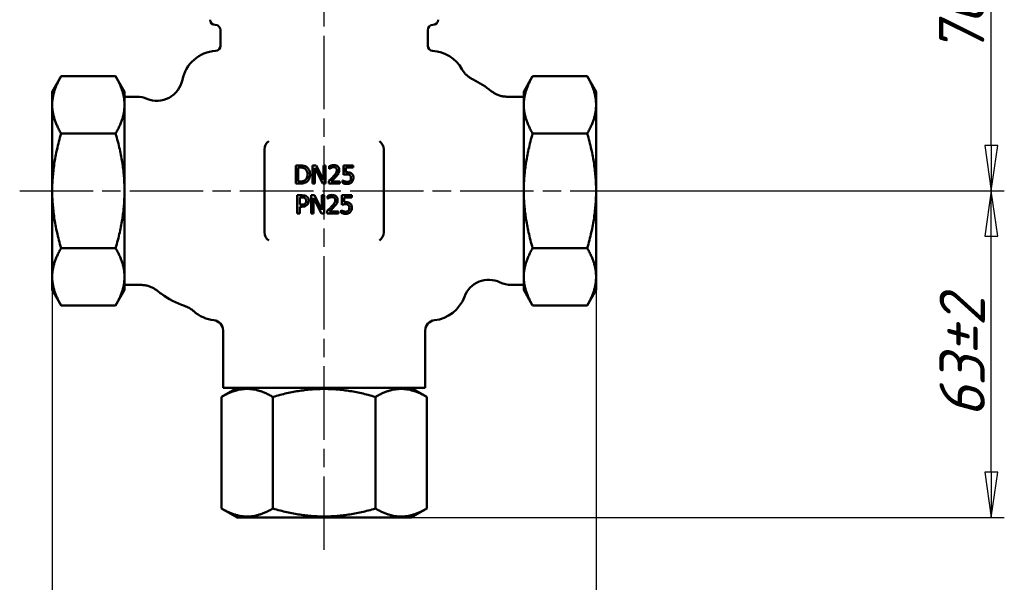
# Model space of a CAD drawing. Header units: millimetres. Extents: x -2152 to 4800, y -270 to 948.
# Tile 4 of 9: x 226 to 416, y 232 to 340. Entities that reach past the tile are written whole.
import ezdxf

# ---------------------------------------------------------------- set-up
doc = ezdxf.new("R2010")
doc.units = ezdxf.units.MM
doc.header["$LTSCALE"] = 2.5
doc.linetypes.add('CHAIN', pattern=[0.7087, 0.4724, -0.0591, 0.1181, -0.0591])
for name, color, linetype, lineweight in [('Видимый контур (ГОСТ)', 7, 'Continuous', 50), ('Осевая линия (ГОСТ)', 7, 'Continuous', 25), ('Размер (ГОСТ)', 7, 'Continuous', 25)]:
    doc.layers.add(name, color=color, linetype=linetype, lineweight=lineweight)
doc.styles.add('Обычный текст (ГОСТ)', font='GOST Common Italic.ttf')
doc.dimstyles.new('Обычный (ГОСТ)', dxfattribs={"dimscale": 2.5, "dimtxt": 3.5, "dimasz": 3.5, "dimexe": 1, "dimexo": 0, "dimgap": 0.5, "dimtad": 1, "dimtxsty": 'Обычный текст (ГОСТ)', "dimblk": 'Filled-1', "dimcen": 0.09, "dimdle": 15, "dimclrd": 256, "dimclre": 256, "dimclrt": 256, "dimazin": 2, "dimtfac": 0.714286, "dimtdec": 3, "dimtmove": 0, "dimatfit": 3, "dimfxl": 1, "dimtolj": 1, "dimlwd": 25, "dimlwe": 25, "dimarcsym": 0})

# ---------------------------------------------------------------- blocks, each defined once
blk = doc.blocks.new('Filled-1')
at = {"color": 0}
for p, q in [((0, 0), (-1, 0.143)), ((-1, 0.143), (-1, -0.143)), ((-1, 0), (0, 0)), ((-1, -0.143), (0, 0))]:
    blk.add_line(p, q, dxfattribs=at)
at = {"color": 0, "flags": 128}
blk.add_lwpolyline([(-1, -0.143), (0, 0), (-1, 0.143), (-1, -0.143)], dxfattribs=at)
at = {"color": 0}
blk.add_solid([(-1, -0.143), (0, 0), (-1, 0.143), (-1, -0.143)], dxfattribs=at)
blk = doc.blocks.new('*D11')
at = {"layer": 'Defpoints', "color": 0, "linetype": 'Continuous', "transparency": 16777216}
for p in [(232.59, 288.24), (337.59, 288.24), (337.59, 186.95)]:
    blk.add_point(p, dxfattribs=at)
at = {"layer": 'Размер (ГОСТ)', "linetype": 'Continuous', "lineweight": 25, "transparency": 16777216}
for p, q in [((232.59, 288.24), (232.59, 184.45)), ((337.59, 288.24), (337.59, 184.45)), ((241.34, 186.95), (328.84, 186.95))]:
    blk.add_line(p, q, dxfattribs=at)
at = {"layer": 'Размер (ГОСТ)', "linetype": 'Continuous', "lineweight": 25, "transparency": 16777216, "xscale": 8.75, "yscale": 8.75, "zscale": 8.75, "rotation": 180}
blk.add_blockref('Filled-1', (232.59, 186.95), dxfattribs=at)
at = {"layer": 'Размер (ГОСТ)', "linetype": 'Continuous', "lineweight": 25, "transparency": 16777216, "xscale": 8.75, "yscale": 8.75, "zscale": 8.75}
blk.add_blockref('Filled-1', (337.59, 186.95), dxfattribs=at)
at = {"layer": 'Размер (ГОСТ)', "linetype": 'Continuous', "lineweight": 25, "transparency": 16777216, "insert": (264.51, 196.95), "char_height": 8.75, "attachment_point": 1, "style": 'Обычный текст (ГОСТ)'}
blk.add_mtext('\\A1;\\fGOST Common|b0|i1;{\\H8.7500;105±2}', dxfattribs=at)
blk = doc.blocks.new('*D12')
at = {"layer": 'Defpoints', "color": 0, "linetype": 'Continuous', "transparency": 16777216}
for p in [(343.84, 307.35), (413.83, 307.35), (301.89, 244.35)]:
    blk.add_point(p, dxfattribs=at)
at = {"layer": 'Размер (ГОСТ)', "linetype": 'Continuous', "lineweight": 25, "transparency": 16777216}
for p, q in [((343.84, 307.35), (416.33, 307.35)), ((413.83, 253.1), (413.83, 298.6)), ((301.89, 244.35), (416.33, 244.35))]:
    blk.add_line(p, q, dxfattribs=at)
at = {"layer": 'Размер (ГОСТ)', "linetype": 'Continuous', "lineweight": 25, "transparency": 16777216, "xscale": 8.75, "yscale": 8.75, "zscale": 8.75}
for p, rotation in [((413.83, 307.35), 90), ((413.83, 244.35), 270)]:
    blk.add_blockref('Filled-1', p, dxfattribs=dict(at, rotation=rotation))
at = {"layer": 'Размер (ГОСТ)', "linetype": 'Continuous', "lineweight": 25, "transparency": 16777216, "insert": (403.83, 263.66), "char_height": 8.75, "attachment_point": 1, "rotation": 90, "style": 'Обычный текст (ГОСТ)'}
blk.add_mtext('\\A1;\\fGOST Common|b0|i1;{\\H8.7500;63±2}', dxfattribs=at)
blk = doc.blocks.new('*D13')
at = {"layer": 'Defpoints', "color": 0, "linetype": 'Continuous', "transparency": 16777216}
for p in [(295.71, 383.35), (413.82, 383.35), (343.84, 307.35)]:
    blk.add_point(p, dxfattribs=at)
at = {"layer": 'Размер (ГОСТ)', "linetype": 'Continuous', "lineweight": 25, "transparency": 16777216}
for p, q in [((295.71, 383.35), (416.32, 383.35)), ((413.82, 316.1), (413.82, 374.6)), ((343.84, 307.35), (416.32, 307.35))]:
    blk.add_line(p, q, dxfattribs=at)
at = {"layer": 'Размер (ГОСТ)', "linetype": 'Continuous', "lineweight": 25, "transparency": 16777216, "xscale": 8.75, "yscale": 8.75, "zscale": 8.75}
for p, rotation in [((413.82, 383.35), 90), ((413.82, 307.35), 270)]:
    blk.add_blockref('Filled-1', p, dxfattribs=dict(at, rotation=rotation))
at = {"layer": 'Размер (ГОСТ)', "linetype": 'Continuous', "lineweight": 25, "transparency": 16777216, "insert": (403.71, 333.62), "char_height": 8.75, "attachment_point": 1, "rotation": 90, "style": 'Обычный текст (ГОСТ)'}
blk.add_mtext('\\A1;\\fGOST Common|b0|i1;{\\H8.7500;76±2}', dxfattribs=at)

msp = doc.modelspace()

# ---------------------------------------------------------------- linework, layer by layer
at = {"layer": 'Видимый контур (ГОСТ)'}
for p, q in [((265.088, 335.335), (265.088, 338.35)), ((305.088, 335.335), (305.088, 338.35)), ((232.588, 326.457), (234.32, 329.457)), ((234.32, 329.457), (244.856, 329.457)), ((246.588, 326.457), (244.856, 329.457)), ((323.588, 326.457), (325.32, 329.457)), ((335.856, 329.457), (325.32, 329.457)), ((337.588, 326.457), (335.856, 329.457)), ((232.588, 326.457), (232.588, 288.244)), ((246.588, 288.244), (246.588, 326.457)), ((246.588, 325.495), (248.977, 325.495)), ((323.588, 325.495), (320.445, 325.495)), ((323.588, 326.457), (323.588, 288.244)), ((337.588, 288.244), (337.588, 326.457)), ((234.32, 318.404), (244.856, 318.404)), ((335.856, 318.404), (325.32, 318.404)), ((273.588, 315.35), (273.588, 299.35)), ((296.588, 299.35), (296.588, 315.35)), ((280.405, 312.247), (279.608, 312.247)), ((279.608, 312.247), (279.608, 308.747)), ((280.073, 311.844), (280.427, 311.844)), ((280.073, 309.15), (280.073, 311.844)), ((283.533, 312.247), (282.872, 312.247)), ((282.872, 312.247), (282.872, 308.747)), ((283.306, 308.747), (283.306, 311.765)), ((283.306, 311.765), (284.855, 308.747)), ((284.943, 309.476), (283.533, 312.247)), ((285.377, 312.247), (284.943, 312.247)), ((284.943, 312.247), (284.943, 309.476)), ((285.377, 308.747), (285.377, 312.247)), ((286.06, 312.111), (286.06, 311.612)), ((286.06, 311.612), (286.086, 311.612)), ((290.715, 312.247), (288.794, 312.247)), ((288.794, 312.247), (288.794, 310.443)), ((289.245, 310.903), (289.245, 311.836)), ((289.245, 311.836), (290.715, 311.836)), ((290.715, 311.836), (290.715, 312.247)), ((279.608, 308.747), (280.413, 308.747)), ((280.427, 309.15), (280.073, 309.15)), ((282.872, 308.747), (283.306, 308.747)), ((284.855, 308.747), (285.377, 308.747)), ((285.986, 309.243), (285.986, 308.747)), ((285.986, 308.747), (288.145, 308.747)), ((288.145, 309.153), (286.426, 309.153)), ((288.145, 308.747), (288.145, 309.153)), ((288.684, 309.368), (288.65, 309.368)), ((288.65, 309.368), (288.65, 308.872)), ((280.792, 306.484), (279.913, 306.484)), ((279.913, 306.484), (279.913, 302.984)), ((280.378, 304.686), (280.378, 306.082)), ((280.378, 306.082), (280.763, 306.082)), ((283.228, 306.484), (282.567, 306.484)), ((282.567, 306.484), (282.567, 302.984)), ((283.001, 306.002), (284.55, 302.984)), ((283.001, 302.984), (283.001, 306.002)), ((284.638, 303.713), (283.228, 306.484)), ((285.072, 306.484), (284.638, 306.484)), ((284.638, 306.484), (284.638, 303.713)), ((285.072, 302.984), (285.072, 306.484)), ((285.755, 306.348), (285.755, 305.849)), ((290.41, 306.484), (288.49, 306.484)), ((288.49, 306.484), (288.49, 304.68)), ((288.94, 305.14), (288.94, 306.073)), ((288.94, 306.073), (290.41, 306.073)), ((290.41, 306.073), (290.41, 306.484)), ((280.695, 304.686), (280.378, 304.686)), ((280.378, 302.984), (280.378, 304.289)), ((280.378, 304.289), (280.772, 304.289)), ((285.755, 305.849), (285.781, 305.849)), ((279.913, 302.984), (280.378, 302.984)), ((282.567, 302.984), (283.001, 302.984)), ((284.55, 302.984), (285.072, 302.984)), ((285.682, 303.481), (285.682, 302.984)), ((285.682, 302.984), (287.84, 302.984)), ((287.84, 303.39), (286.121, 303.39)), ((287.84, 302.984), (287.84, 303.39)), ((288.379, 303.606), (288.345, 303.606)), ((288.345, 303.606), (288.345, 303.109)), ((234.32, 296.297), (244.856, 296.297)), ((335.856, 296.297), (325.32, 296.297)), ((246.588, 289.205), (249.732, 289.205)), ((323.588, 289.205), (321.2, 289.205)), ((232.588, 288.244), (234.32, 285.244)), ((246.588, 288.244), (244.856, 285.244)), ((323.588, 288.244), (325.32, 285.244)), ((337.588, 288.244), (335.856, 285.244)), ((234.32, 285.244), (244.856, 285.244)), ((335.856, 285.244), (325.32, 285.244)), ((265.588, 280.406), (265.588, 269.35)), ((304.588, 280.406), (304.588, 269.35)), ((268.291, 269.35), (265.291, 267.618)), ((265.588, 269.35), (304.588, 269.35)), ((301.886, 269.35), (304.886, 267.618)), ((265.291, 267.618), (265.291, 246.082)), ((275.19, 267.618), (275.19, 246.082)), ((294.987, 267.618), (294.987, 246.082)), ((304.886, 267.618), (304.886, 246.082)), ((268.291, 244.35), (265.291, 246.082)), ((301.886, 244.35), (304.886, 246.082)), ((268.291, 244.35), (301.886, 244.35))]:
    msp.add_line(p, q, dxfattribs=at)
for centre, radius, start, end in [((264.088, 340.35), 1, 180, 270), ((306.088, 340.35), 1, 270, 0), ((264.088, 338.35), 1, 0, 90), ((306.088, 338.35), 1, 90, 180), ((264.088, 335.335), 1, 273.58332, 0), ((306.088, 335.335), 1, 180, 266.41668), ((264.588, 327.35), 7, 93.58332, 168.58621), ((305.588, 327.35), 7, 29.8312, 86.41668), ((252.826, 329.725), 5, 247.3645, 348.58621), ((248.977, 320.495), 5, 67.3645, 90), ((275.588, 315.35), 2, 126.59937, 180), ((294.588, 315.35), 2, 0, 53.40063), ((275.588, 299.35), 2, 180, 233.40063), ((294.588, 299.35), 2, 306.59937, 0), ((316.848, 285.202), 5, 64.20635, 159.77409), ((321.2, 294.205), 5, 244.20635, 270), ((305.588, 289.35), 7, 276.37937, 339.77409), ((264.588, 289.35), 7, 228.13547, 263.62063), ((263.588, 280.406), 2, 0, 83.62063), ((306.588, 280.406), 2, 96.37937, 180)]:
    msp.add_arc(centre, radius, start, end, dxfattribs=at)
for points, knots in [([(313.838, 328.812), (313.637, 328.908), (313.441, 329.018), (313.071, 329.261), (312.896, 329.393), (312.574, 329.671), (312.426, 329.816), (312.16, 330.109), (312.042, 330.258), (311.832, 330.55), (311.741, 330.693), (311.661, 330.833)], [1.535739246, 1.535739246, 1.535739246, 1.535739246, 1.540663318, 1.540663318, 1.545587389, 1.545587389, 1.550511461, 1.550511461, 1.555435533, 1.555435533, 1.560359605, 1.560359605, 1.560359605, 1.560359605]), ([(320.445, 325.495), (320.182, 325.495), (319.919, 325.517), (319.408, 325.597), (319.162, 325.657), (318.701, 325.803), (318.486, 325.89), (318.091, 326.079), (317.912, 326.18), (317.589, 326.387), (317.445, 326.492), (317.316, 326.596)], [1.9173925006, 1.9173925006, 1.9173925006, 1.9173925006, 1.9181244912, 1.9181244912, 1.9188564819, 1.9188564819, 1.9195884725, 1.9195884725, 1.9203204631, 1.9203204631, 1.9210524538, 1.9210524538, 1.9210524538, 1.9210524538]), ([(281.658, 311.969), (281.513, 312.065), (281.347, 312.129), (281.09, 312.197), (280.876, 312.247), (280.405, 312.247)], [-0.40837265, -0.40837265, -0.40837265, -0.40837265, -0.14133287, -0.14133287, 0, 0, 0, 0]), ([(280.427, 311.844), (280.707, 311.844), (280.867, 311.815), (281.094, 311.762), (281.227, 311.708), (281.352, 311.634)], [-0.070078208, -0.070078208, -0.070078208, -0.070078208, -0.04344913, -0.04344913, 0, 0, 0, 0]), ([(281.352, 311.634), (281.447, 311.576), (281.53, 311.505), (281.674, 311.334), (281.731, 311.237), (281.854, 310.934), (281.882, 310.714), (281.882, 310.5)], [-0.13123432, -0.13123432, -0.13123432, -0.13123432, -0.09804191, -0.09804191, -0.06428736, -0.06428736, 0, 0, 0, 0]), ([(282.367, 310.494), (282.367, 310.69), (282.347, 310.887), (282.237, 311.288), (282.154, 311.438), (281.968, 311.717), (281.827, 311.857), (281.658, 311.969)], [-0.13573814, -0.13573814, -0.13573814, -0.13573814, -0.10047704, -0.10047704, -0.0608476, -0.0608476, 0, 0, 0, 0]), ([(286.956, 312.321), (286.79, 312.321), (286.625, 312.294), (286.396, 312.233), (286.202, 312.181), (286.06, 312.111)], [-0.15890942, -0.15890942, -0.15890942, -0.15890942, -0.047502, -0.047502, 0, 0, 0, 0]), ([(286.086, 311.612), (286.131, 311.644), (286.188, 311.679), (286.259, 311.723), (286.328, 311.765), (286.426, 311.805)], [-0.09223777, -0.09223777, -0.09223777, -0.09223777, -0.031702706, -0.031702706, 0, 0, 0, 0]), ([(286.426, 311.805), (286.505, 311.837), (286.587, 311.864), (286.711, 311.894), (286.804, 311.915), (286.922, 311.915)], [-0.10852049, -0.10852049, -0.10852049, -0.10852049, -0.03566853, -0.03566853, 0, 0, 0, 0]), ([(286.922, 311.915), (287.035, 311.915), (287.114, 311.896), (287.235, 311.855), (287.296, 311.82), (287.351, 311.773)], [-0.03835738, -0.03835738, -0.03835738, -0.03835738, -0.021531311, -0.021531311, 0, 0, 0, 0]), ([(288, 311.359), (288, 311.434), (287.994, 311.509), (287.968, 311.651), (287.948, 311.717), (287.877, 311.883), (287.814, 311.974), (287.67, 312.114), (287.576, 312.186), (287.286, 312.299), (287.12, 312.321), (286.956, 312.321)], [-0.22046186, -0.22046186, -0.22046186, -0.22046186, -0.1832692, -0.1832692, -0.14899313, -0.14899313, -0.09328952, -0.09328952, -0.04905442, -0.04905442, 0, 0, 0, 0]), ([(287.351, 311.773), (287.378, 311.749), (287.403, 311.722), (287.446, 311.661), (287.464, 311.627), (287.496, 311.548), (287.524, 311.466), (287.524, 311.334)], [-0.10253591, -0.10253591, -0.10253591, -0.10253591, -0.07186523, -0.07186523, -0.03971384, -0.03971384, 0, 0, 0, 0]), ([(281.882, 310.5), (281.882, 310.343), (281.869, 310.18), (281.806, 309.928), (281.763, 309.797), (281.603, 309.553), (281.508, 309.459), (281.394, 309.382)], [-0.15837325, -0.15837325, -0.15837325, -0.15837325, -0.08754222, -0.08754222, -0.04098995, -0.04098995, 0, 0, 0, 0]), ([(281.653, 309.028), (281.779, 309.111), (281.889, 309.213), (282.091, 309.465), (282.171, 309.611), (282.325, 309.984), (282.367, 310.236), (282.367, 310.494)], [-0.1600605, -0.1600605, -0.1600605, -0.1600605, -0.12119321, -0.12119321, -0.07735371, -0.07735371, 0, 0, 0, 0]), ([(286.832, 310.086), (286.701, 309.942), (286.565, 309.801), (286.341, 309.582), (286.194, 309.438), (285.986, 309.243)], [-0.22558234, -0.22558234, -0.22558234, -0.22558234, -0.0853349, -0.0853349, 0, 0, 0, 0]), ([(286.426, 309.153), (286.56, 309.277), (286.728, 309.437), (286.979, 309.676), (287.132, 309.822), (287.351, 310.06)], [-0.20158805, -0.20158805, -0.20158805, -0.20158805, -0.0969121, -0.0969121, 0, 0, 0, 0]), ([(287.524, 311.334), (287.524, 311.24), (287.512, 311.148), (287.462, 310.963), (287.425, 310.874), (287.26, 310.576), (287.038, 310.313), (286.832, 310.086)], [-0.16418866, -0.16418866, -0.16418866, -0.16418866, -0.12872778, -0.12872778, -0.09201221, -0.09201221, 0, 0, 0, 0]), ([(287.351, 310.06), (287.441, 310.156), (287.527, 310.254), (287.646, 310.399), (287.736, 310.51), (287.819, 310.659)], [-0.1699176, -0.1699176, -0.1699176, -0.1699176, -0.05114024, -0.05114024, 0, 0, 0, 0]), ([(287.819, 310.659), (287.877, 310.76), (287.921, 310.867), (287.969, 311.04), (288, 311.166), (288, 311.359)], [-0.16570419, -0.16570419, -0.16570419, -0.16570419, -0.05792876, -0.05792876, 0, 0, 0, 0]), ([(288.794, 310.443), (288.889, 310.464), (289.007, 310.484), (289.153, 310.506), (289.296, 310.528), (289.486, 310.528)], [-0.16423199, -0.16423199, -0.16423199, -0.16423199, -0.05726611, -0.05726611, 0, 0, 0, 0]), ([(289.563, 310.922), (289.513, 310.922), (289.462, 310.921), (289.389, 310.917), (289.328, 310.914), (289.245, 310.903)], [-0.076870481, -0.076870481, -0.076870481, -0.076870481, -0.02510792, -0.02510792, 0, 0, 0, 0]), ([(289.486, 310.528), (289.629, 310.528), (289.774, 310.511), (289.951, 310.445), (290.009, 310.411), (290.059, 310.367)], [-0.056540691, -0.056540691, -0.056540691, -0.056540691, -0.020299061, -0.020299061, 0, 0, 0, 0]), ([(290.374, 310.704), (290.32, 310.746), (290.262, 310.783), (290.142, 310.841), (290.081, 310.864), (289.957, 310.893), (289.82, 310.922), (289.563, 310.922)], [-0.24096281, -0.24096281, -0.24096281, -0.24096281, -0.15671035, -0.15671035, -0.07714406, -0.07714406, 0, 0, 0, 0]), ([(290.059, 310.367), (290.092, 310.34), (290.121, 310.309), (290.18, 310.229), (290.199, 310.187), (290.246, 310.075), (290.258, 309.969), (290.258, 309.862)], [-0.047589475, -0.047589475, -0.047589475, -0.047589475, -0.040971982, -0.040971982, -0.032077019, -0.032077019, 0, 0, 0, 0]), ([(290.258, 309.862), (290.258, 309.692), (290.23, 309.587), (290.181, 309.442), (290.138, 309.362), (290.079, 309.292)], [-0.045866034, -0.045866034, -0.045866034, -0.045866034, -0.027637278, -0.027637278, 0, 0, 0, 0]), ([(290.734, 309.859), (290.734, 309.97), (290.726, 310.086), (290.684, 310.272), (290.656, 310.357), (290.544, 310.548), (290.468, 310.634), (290.374, 310.704)], [-0.11028631, -0.11028631, -0.11028631, -0.11028631, -0.06656425, -0.06656425, -0.03508569, -0.03508569, 0, 0, 0, 0]), ([(290.425, 309.016), (290.527, 309.126), (290.601, 309.252), (290.689, 309.484), (290.734, 309.639), (290.734, 309.859)], [-0.16403164, -0.16403164, -0.16403164, -0.16403164, -0.06583052, -0.06583052, 0, 0, 0, 0]), ([(280.413, 308.747), (280.634, 308.747), (280.894, 308.759), (281.211, 308.824), (281.406, 308.873), (281.653, 309.028)], [-0.28084093, -0.28084093, -0.28084093, -0.28084093, -0.08728295, -0.08728295, 0, 0, 0, 0]), ([(281.394, 309.382), (281.331, 309.338), (281.264, 309.301), (281.094, 309.227), (281.01, 309.208), (280.795, 309.162), (280.606, 309.15), (280.427, 309.15)], [-0.074312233, -0.074312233, -0.074312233, -0.074312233, -0.06573242, -0.06573242, -0.053662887, -0.053662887, 0, 0, 0, 0]), ([(288.65, 308.872), (288.782, 308.807), (288.929, 308.761), (289.163, 308.708), (289.338, 308.673), (289.566, 308.673)], [-0.17677266, -0.17677266, -0.17677266, -0.17677266, -0.06850365, -0.06850365, 0, 0, 0, 0]), ([(289.061, 309.181), (288.986, 309.209), (288.91, 309.241), (288.81, 309.292), (288.737, 309.329), (288.684, 309.368)], [-0.070601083, -0.070601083, -0.070601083, -0.070601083, -0.019758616, -0.019758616, 0, 0, 0, 0]), ([(289.574, 309.079), (289.488, 309.079), (289.399, 309.086), (289.229, 309.126), (289.144, 309.152), (289.061, 309.181)], [-0.052405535, -0.052405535, -0.052405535, -0.052405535, -0.026474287, -0.026474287, 0, 0, 0, 0]), ([(289.566, 308.673), (289.665, 308.673), (289.763, 308.682), (289.923, 308.717), (290.014, 308.742), (290.234, 308.849), (290.338, 308.922), (290.425, 309.016)], [-0.12663948, -0.12663948, -0.12663948, -0.12663948, -0.0735179, -0.0735179, -0.03852684, -0.03852684, 0, 0, 0, 0]), ([(290.079, 309.292), (290.048, 309.256), (290.013, 309.223), (289.935, 309.169), (289.894, 309.147), (289.803, 309.112), (289.707, 309.079), (289.574, 309.079)], [-0.11605878, -0.11605878, -0.11605878, -0.11605878, -0.07773392, -0.07773392, -0.03992352, -0.03992352, 0, 0, 0, 0]), ([(280.763, 306.082), (280.864, 306.082), (281.024, 306.077), (281.239, 306.027), (281.317, 305.995), (281.387, 305.948)], [-0.066079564, -0.066079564, -0.066079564, -0.066079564, -0.025412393, -0.025412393, 0, 0, 0, 0]), ([(281.708, 306.266), (281.591, 306.347), (281.461, 306.401), (281.208, 306.46), (281.042, 306.484), (280.792, 306.484)], [-0.16555373, -0.16555373, -0.16555373, -0.16555373, -0.07494064, -0.07494064, 0, 0, 0, 0]), ([(281.387, 305.948), (281.433, 305.918), (281.473, 305.883), (281.542, 305.799), (281.568, 305.754), (281.626, 305.613), (281.64, 305.514), (281.64, 305.415)], [-0.062027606, -0.062027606, -0.062027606, -0.062027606, -0.045669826, -0.045669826, -0.029522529, -0.029522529, 0, 0, 0, 0]), ([(282.125, 305.429), (282.125, 305.535), (282.114, 305.641), (282.068, 305.811), (282.036, 305.899), (281.903, 306.105), (281.814, 306.194), (281.708, 306.266)], [-0.12516518, -0.12516518, -0.12516518, -0.12516518, -0.07343034, -0.07343034, -0.03849855, -0.03849855, 0, 0, 0, 0]), ([(286.652, 306.558), (286.486, 306.558), (286.32, 306.532), (286.091, 306.47), (285.897, 306.418), (285.755, 306.348)], [-0.15890942, -0.15890942, -0.15890942, -0.15890942, -0.047502, -0.047502, 0, 0, 0, 0]), ([(285.781, 305.849), (285.826, 305.881), (285.883, 305.917), (285.954, 305.961), (286.023, 306.003), (286.121, 306.042)], [-0.09223777, -0.09223777, -0.09223777, -0.09223777, -0.031702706, -0.031702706, 0, 0, 0, 0]), ([(286.121, 306.042), (286.2, 306.075), (286.282, 306.101), (286.406, 306.131), (286.499, 306.153), (286.618, 306.153)], [-0.10852049, -0.10852049, -0.10852049, -0.10852049, -0.03566853, -0.03566853, 0, 0, 0, 0]), ([(286.618, 306.153), (286.73, 306.153), (286.809, 306.133), (286.93, 306.092), (286.991, 306.058), (287.046, 306.011)], [-0.03835738, -0.03835738, -0.03835738, -0.03835738, -0.021531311, -0.021531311, 0, 0, 0, 0]), ([(287.695, 305.597), (287.695, 305.671), (287.689, 305.747), (287.663, 305.888), (287.643, 305.954), (287.572, 306.121), (287.509, 306.211), (287.365, 306.351), (287.271, 306.423), (286.981, 306.537), (286.815, 306.558), (286.652, 306.558)], [-0.22046186, -0.22046186, -0.22046186, -0.22046186, -0.1832692, -0.1832692, -0.14899313, -0.14899313, -0.09328952, -0.09328952, -0.04905442, -0.04905442, 0, 0, 0, 0]), ([(287.046, 306.011), (287.074, 305.987), (287.098, 305.96), (287.141, 305.899), (287.159, 305.865), (287.191, 305.785), (287.219, 305.703), (287.219, 305.571)], [-0.10253591, -0.10253591, -0.10253591, -0.10253591, -0.07186523, -0.07186523, -0.03971384, -0.03971384, 0, 0, 0, 0]), ([(281.441, 304.896), (281.403, 304.856), (281.36, 304.823), (281.247, 304.758), (281.186, 304.74), (281.02, 304.697), (280.855, 304.686), (280.695, 304.686)], [-0.067898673, -0.067898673, -0.067898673, -0.067898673, -0.059454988, -0.059454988, -0.047822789, -0.047822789, 0, 0, 0, 0]), ([(280.772, 304.289), (281.126, 304.289), (281.318, 304.351), (281.573, 304.454), (281.705, 304.54), (281.819, 304.652)], [-0.082422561, -0.082422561, -0.082422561, -0.082422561, -0.047986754, -0.047986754, 0, 0, 0, 0]), ([(281.64, 305.415), (281.64, 305.271), (281.614, 305.175), (281.554, 305.028), (281.503, 304.958), (281.441, 304.896)], [-0.047813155, -0.047813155, -0.047813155, -0.047813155, -0.02617004, -0.02617004, 0, 0, 0, 0]), ([(281.819, 304.652), (281.867, 304.7), (281.91, 304.752), (281.986, 304.869), (282.018, 304.932), (282.085, 305.102), (282.125, 305.245), (282.125, 305.429)], [-0.12386578, -0.12386578, -0.12386578, -0.12386578, -0.09019905, -0.09019905, -0.05516574, -0.05516574, 0, 0, 0, 0]), ([(286.527, 304.323), (286.396, 304.179), (286.26, 304.038), (286.036, 303.819), (285.889, 303.675), (285.682, 303.481)], [-0.22558234, -0.22558234, -0.22558234, -0.22558234, -0.0853349, -0.0853349, 0, 0, 0, 0]), ([(286.121, 303.39), (286.255, 303.514), (286.424, 303.674), (286.674, 303.913), (286.827, 304.06), (287.046, 304.298)], [-0.20158805, -0.20158805, -0.20158805, -0.20158805, -0.0969121, -0.0969121, 0, 0, 0, 0]), ([(287.219, 305.571), (287.219, 305.477), (287.207, 305.385), (287.157, 305.201), (287.12, 305.111), (286.955, 304.814), (286.733, 304.55), (286.527, 304.323)], [-0.16418866, -0.16418866, -0.16418866, -0.16418866, -0.12872778, -0.12872778, -0.09201221, -0.09201221, 0, 0, 0, 0]), ([(287.046, 304.298), (287.136, 304.393), (287.222, 304.491), (287.341, 304.636), (287.431, 304.747), (287.514, 304.896)], [-0.1699176, -0.1699176, -0.1699176, -0.1699176, -0.05114024, -0.05114024, 0, 0, 0, 0]), ([(287.514, 304.896), (287.572, 304.997), (287.616, 305.104), (287.664, 305.277), (287.695, 305.404), (287.695, 305.597)], [-0.16570419, -0.16570419, -0.16570419, -0.16570419, -0.05792876, -0.05792876, 0, 0, 0, 0]), ([(288.49, 304.68), (288.584, 304.701), (288.702, 304.721), (288.848, 304.744), (288.991, 304.766), (289.182, 304.766)], [-0.16423199, -0.16423199, -0.16423199, -0.16423199, -0.05726611, -0.05726611, 0, 0, 0, 0]), ([(289.258, 305.16), (289.209, 305.16), (289.157, 305.158), (289.084, 305.154), (289.023, 305.151), (288.94, 305.14)], [-0.076870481, -0.076870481, -0.076870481, -0.076870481, -0.02510792, -0.02510792, 0, 0, 0, 0]), ([(289.182, 304.766), (289.324, 304.766), (289.469, 304.748), (289.646, 304.682), (289.704, 304.649), (289.754, 304.604)], [-0.056540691, -0.056540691, -0.056540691, -0.056540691, -0.020299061, -0.020299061, 0, 0, 0, 0]), ([(290.069, 304.941), (290.015, 304.983), (289.957, 305.02), (289.837, 305.079), (289.776, 305.101), (289.652, 305.13), (289.515, 305.16), (289.258, 305.16)], [-0.24096281, -0.24096281, -0.24096281, -0.24096281, -0.15671035, -0.15671035, -0.07714406, -0.07714406, 0, 0, 0, 0]), ([(289.754, 304.604), (289.787, 304.577), (289.816, 304.547), (289.875, 304.467), (289.894, 304.424), (289.941, 304.312), (289.953, 304.206), (289.953, 304.099)], [-0.047589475, -0.047589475, -0.047589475, -0.047589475, -0.040971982, -0.040971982, -0.032077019, -0.032077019, 0, 0, 0, 0]), ([(289.953, 304.099), (289.953, 303.929), (289.925, 303.825), (289.876, 303.68), (289.834, 303.6), (289.774, 303.529)], [-0.045866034, -0.045866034, -0.045866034, -0.045866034, -0.027637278, -0.027637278, 0, 0, 0, 0]), ([(290.43, 304.096), (290.43, 304.207), (290.421, 304.323), (290.379, 304.51), (290.351, 304.594), (290.239, 304.785), (290.163, 304.871), (290.069, 304.941)], [-0.11028631, -0.11028631, -0.11028631, -0.11028631, -0.06656425, -0.06656425, -0.03508569, -0.03508569, 0, 0, 0, 0]), ([(290.12, 303.254), (290.222, 303.363), (290.296, 303.489), (290.384, 303.722), (290.43, 303.877), (290.43, 304.096)], [-0.16403164, -0.16403164, -0.16403164, -0.16403164, -0.06583052, -0.06583052, 0, 0, 0, 0]), ([(288.345, 303.109), (288.477, 303.044), (288.624, 302.999), (288.858, 302.945), (289.033, 302.911), (289.261, 302.911)], [-0.17677266, -0.17677266, -0.17677266, -0.17677266, -0.06850365, -0.06850365, 0, 0, 0, 0]), ([(288.756, 303.418), (288.681, 303.446), (288.605, 303.478), (288.506, 303.529), (288.432, 303.566), (288.379, 303.606)], [-0.070601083, -0.070601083, -0.070601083, -0.070601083, -0.019758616, -0.019758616, 0, 0, 0, 0]), ([(289.269, 303.316), (289.183, 303.316), (289.094, 303.323), (288.924, 303.363), (288.839, 303.389), (288.756, 303.418)], [-0.052405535, -0.052405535, -0.052405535, -0.052405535, -0.026474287, -0.026474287, 0, 0, 0, 0]), ([(289.261, 302.911), (289.36, 302.911), (289.458, 302.92), (289.618, 302.954), (289.709, 302.979), (289.93, 303.086), (290.033, 303.16), (290.12, 303.254)], [-0.12663948, -0.12663948, -0.12663948, -0.12663948, -0.0735179, -0.0735179, -0.03852684, -0.03852684, 0, 0, 0, 0]), ([(289.774, 303.529), (289.743, 303.493), (289.708, 303.461), (289.63, 303.406), (289.589, 303.384), (289.498, 303.349), (289.403, 303.316), (289.269, 303.316)], [-0.11605878, -0.11605878, -0.11605878, -0.11605878, -0.07773392, -0.07773392, -0.03992352, -0.03992352, 0, 0, 0, 0]), ([(249.732, 289.205), (249.995, 289.205), (250.258, 289.184), (250.768, 289.104), (251.015, 289.044), (251.476, 288.898), (251.691, 288.811), (252.085, 288.622), (252.264, 288.521), (252.588, 288.314), (252.732, 288.209), (252.861, 288.105)], [1.9173925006, 1.9173925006, 1.9173925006, 1.9173925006, 1.9181244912, 1.9181244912, 1.9188564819, 1.9188564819, 1.9195884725, 1.9195884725, 1.9203204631, 1.9203204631, 1.9210524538, 1.9210524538, 1.9210524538, 1.9210524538]), ([(258.16, 285.155), (256.562, 285.684), (255.04, 286.496), (253.398, 287.685), (253.127, 287.892), (252.861, 288.105)], [0, 0, 0, 0, 0.50649905, 0.50649905, 0.60878866, 0.60878866, 0.60878866, 0.60878866]), ([(258.16, 285.155), (258.323, 285.101), (258.477, 285.041), (258.765, 284.912), (258.9, 284.844), (259.15, 284.705), (259.265, 284.633), (259.479, 284.489), (259.577, 284.417), (259.758, 284.276), (259.841, 284.206), (259.917, 284.137)], [1.508996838, 1.508996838, 1.508996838, 1.508996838, 1.516760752, 1.516760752, 1.524524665, 1.524524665, 1.532288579, 1.532288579, 1.540052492, 1.540052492, 1.547816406, 1.547816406, 1.547816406, 1.547816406])]:
    msp.add_open_spline(points, degree=3, knots=knots, dxfattribs=at)
for points, weights in [([(234.32, 329.457), (231.13, 323.931), (234.32, 318.404)], [1.06909268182, 1.23448189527, 1.06909268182]), ([(244.856, 318.404), (248.047, 323.931), (244.856, 329.457)], [1.06909268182, 1.23448189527, 1.06909268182]), ([(325.32, 329.457), (322.13, 323.931), (325.32, 318.404)], [1.06909268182, 1.23448189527, 1.06909268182]), ([(335.856, 318.404), (339.047, 323.931), (335.856, 329.457)], [1.06909268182, 1.23448189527, 1.06909268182]), ([(234.32, 318.404), (231.13, 307.35), (234.32, 296.297)], [1.06909268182, 1.23448189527, 1.06909268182]), ([(244.856, 296.297), (248.047, 307.35), (244.856, 318.404)], [1.06909268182, 1.23448189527, 1.06909268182]), ([(325.32, 318.404), (322.13, 307.35), (325.32, 296.297)], [1.06909268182, 1.23448189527, 1.06909268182]), ([(335.856, 296.297), (339.047, 307.35), (335.856, 318.404)], [1.06909268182, 1.23448189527, 1.06909268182]), ([(234.32, 296.297), (231.13, 290.77), (234.32, 285.244)], [1.06909268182, 1.23448189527, 1.06909268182]), ([(244.856, 285.244), (248.047, 290.77), (244.856, 296.297)], [1.06909268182, 1.23448189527, 1.06909268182]), ([(325.32, 296.297), (322.13, 290.77), (325.32, 285.244)], [1.06909268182, 1.23448189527, 1.06909268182]), ([(335.856, 285.244), (339.047, 290.77), (335.856, 296.297)], [1.06909268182, 1.23448189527, 1.06909268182]), ([(275.19, 267.618), (270.24, 270.476), (265.291, 267.618)], [1, 1.15470053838, 1]), ([(294.987, 267.618), (285.088, 270.476), (275.19, 267.618)], [1, 1.15470053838, 1]), ([(304.886, 267.618), (299.936, 270.476), (294.987, 267.618)], [1, 1.15470053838, 1]), ([(265.291, 246.082), (270.24, 243.225), (275.19, 246.082)], [1, 1.15470053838, 1]), ([(275.19, 246.082), (285.088, 243.225), (294.987, 246.082)], [1, 1.15470053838, 1]), ([(294.987, 246.082), (299.936, 243.225), (304.886, 246.082)], [1, 1.15470053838, 1])]:
    msp.add_rational_spline(points, weights, degree=2, dxfattribs=at)
msp.add_open_spline([(313.838, 328.812), (315.077, 328.219), (316.243, 327.457), (317.316, 326.596)], degree=3, dxfattribs=at)
at = {"layer": 'Осевая линия (ГОСТ)', "linetype": 'CHAIN', "ltscale": 11.993792}
for p, q in [((285.088, 238.1), (285.088, 615.6)), ((226.338, 307.35), (343.838, 307.35))]:
    msp.add_line(p, q, dxfattribs=at)

# ---------------------------------------------------------------- dimensions: what is measured, and where the dimension line sits
at = {"layer": 'Размер (ГОСТ)', "linetype": 'Continuous', "lineweight": 25}
for base, p1, p2, picture, middle in [((413.823, 383.35), (343.838, 307.35), (295.714, 383.35), '*D13', (413.823, 345.35)), ((413.834, 307.35), (301.886, 244.35), (343.838, 307.35), '*D12', (413.834, 276.077))]:
    dim = msp.add_linear_dim(base=base, p1=p1, p2=p2, angle=90, text='\\fGOST Common|b0|i1;{\\H8.7500;<>±2}', dimstyle='Обычный (ГОСТ)', override={"dimgap": 0.5, "dimdec": 2, "dimtol": 0, "dimlim": 0, "dimtp": 0, "dimtm": 0, "dimtdec": 3, "dimtofl": 0, "dimatfit": 1}, dxfattribs=at)
    dim.commit()
    dim.dimension.update_dxf_attribs({"geometry": picture, "text_midpoint": middle, "dimtype": 160})
dim = msp.add_linear_dim(base=(337.588, 186.952), p1=(232.588, 288.244), p2=(337.588, 288.244), text='\\fGOST Common|b0|i1;{\\H8.7500;<>±2}', dimstyle='Обычный (ГОСТ)', override={"dimgap": 0.5, "dimdec": 2, "dimtol": 0, "dimlim": 0, "dimtp": 0, "dimtm": 0, "dimtdec": 3, "dimtofl": 0, "dimatfit": 1}, dxfattribs=at)
dim.commit()
dim.dimension.update_dxf_attribs({"geometry": '*D11', "text_midpoint": (278.588, 186.952), "dimtype": 160})

doc.saveas('drawing.dxf')
